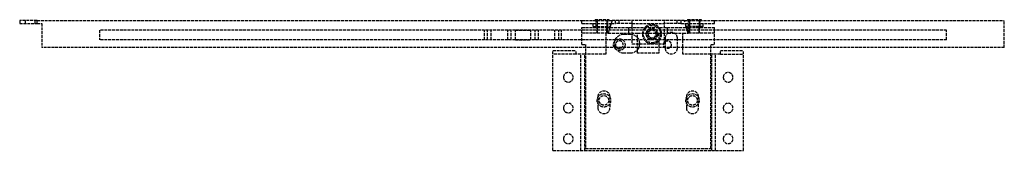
# Model space of a CAD drawing. Header units: millimetres. Extents: x -285 to 226, y -38 to 30.
import ezdxf

# ---------------------------------------------------------------- set-up
doc = ezdxf.new("R2010")
doc.units = ezdxf.units.MM
doc.header["$LTSCALE"] = 10
doc.linetypes.add('ALLCAD_Strich', pattern=[0.2, 0.15, -0.05])
doc.layers.add('BESCH_KONT_sich_schn_ansi_2d', color=40, linetype='Continuous')

msp = doc.modelspace()

# ---------------------------------------------------------------- linework, layer by layer
at = {"layer": 'BESCH_KONT_sich_schn_ansi_2d', "linetype": 'ALLCAD_Strich', "extrusion": (0, 1, -2.22045e-16)}
for p, q in [((-285, 29.5, -52), (-285, 28, -52)), ((-276, 29.5, -52), (-285, 29.5, -52)), ((-285, 28, -52), (-276, 28, -52)), ((-282, 28, -52), (-282, 29.5, -52)), ((-277, 28, -52), (-277, 29.5, -52)), ((-276, 29.5, -52), (7, 29.5, -52)), ((-276, 28, -52), (-276, 29.5, -52)), ((-276, 28, -52), (-273.5, 28, -52)), ((-273.5, 28, -52), (-273.5, 15.5, -52)), ((7, 28, -52), (7, 29.5, -52)), ((7, 29.5, -52), (22.75, 29.5, -52)), ((7, 28, -52), (22.29, 28, -52)), ((7, 26, -52), (20.5, 26, -52)), ((7, 17, -52), (7, 26, -52)), ((13, 26.5, -52), (13, 28, -52)), ((13, 26.5, -52), (21.83, 26.5, -52)), ((14, 30, -52), (21, 30, -52)), ((14, 30, -52), (14, 29.5, -52)), ((14.5, 26.5, -52), (14.5, 29.5, -52)), ((15, 29.5, -52), (15, 26.5, -52)), ((15, 26.5, -52), (15, 26, -52)), ((15, 26, -52), (15, 23, -52)), ((15, 23, -52), (15, 26, -52)), ((20, 29.5, -52), (20, 26.5, -52)), ((20, 26.5, -52), (20, 26, -52)), ((20, 26, -52), (20, 23, -52)), ((20, 23, -52), (20, 26, -52)), ((20.5, 26.5, -52), (20.5, 29.5, -52)), ((20.5, 26, -52), (21.67, 26, -52)), ((20.5, 23, -52), (20.5, 26, -52)), ((22.75, 29.5, -52), (20.75, 23, -52)), ((21, 30, -52), (21, 29.5, -52)), ((21.67, 26, -52), (31.5, 26, -52)), ((21.83, 26.5, -52), (22, 26.5, -52)), ((22, 27.06, -52), (22, 28, -52)), ((22, 26.5, -52), (22, 27.06, -52)), ((22.29, 28, -52), (24.5, 28, -52)), ((60.25, 29.5, -52), (22.75, 29.5, -52)), ((24.5, 28, -52), (24.5, 29.5, -52)), ((26.5, 28, -52), (24.5, 28, -52)), ((26.5, 28, -52), (26.5, 29.5, -52)), ((33, 28, -52), (26.5, 28, -52)), ((31.5, 26, -52), (51.5, 26, -52)), ((31.5, 23, -52), (31.5, 26, -52)), ((33, 29.5, -52), (33, 17.5, -52)), ((33, 28, -52), (50, 28, -52)), ((50, 17.5, -52), (50, 29.5, -52)), ((56.5, 28, -52), (50, 28, -52)), ((51.5, 26, -52), (61.33, 26, -52)), ((51.5, 23, -52), (51.5, 26, -52)), ((56.5, 28, -52), (56.5, 29.5, -52)), ((58.5, 28, -52), (56.5, 28, -52)), ((58.5, 29.5, -52), (58.5, 28, -52)), ((58.5, 28, -52), (60.71, 28, -52)), ((62.25, 23, -52), (60.25, 29.5, -52)), ((60.25, 29.5, -52), (76, 29.5, -52)), ((60.71, 28, -52), (76, 28, -52)), ((61, 27.06, -52), (61, 28, -52)), ((61, 26.5, -52), (61, 27.06, -52)), ((61.17, 26.5, -52), (61, 26.5, -52)), ((70, 26.5, -52), (61.17, 26.5, -52)), ((61.33, 26, -52), (62.5, 26, -52)), ((62, 30, -52), (69, 30, -52)), ((62, 30, -52), (62, 29.5, -52)), ((62.5, 26.5, -52), (62.5, 29.5, -52)), ((62.5, 23, -52), (62.5, 26, -52)), ((62.5, 26, -52), (76, 26, -52)), ((63, 29.5, -52), (63, 26.5, -52)), ((63, 26.5, -52), (63, 26, -52)), ((63, 26, -52), (63, 23, -52)), ((63, 23, -52), (63, 26, -52)), ((68, 29.5, -52), (68, 26.5, -52)), ((68, 26.5, -52), (68, 26, -52)), ((68, 26, -52), (68, 23, -52)), ((68, 23, -52), (68, 26, -52)), ((68.5, 26.5, -52), (68.5, 29.5, -52)), ((69, 30, -52), (69, 29.5, -52)), ((70, 26.5, -52), (70, 28, -52)), ((76, 29.5, -52), (226.5, 29.5, -52)), ((76, 28, -52), (76, 29.5, -52)), ((76, 17, -52), (76, 26, -52)), ((226.5, 15.5, -52), (226.5, 29.5, -52)), ((196.5, 24.5, -52), (-243.5, 24.5, -52)), ((-243.5, 24.5, -52), (-243.5, 19.5, -52)), ((-43.5, 19.5, -52), (-43.5, 24.5, -52)), ((-42, 19.5, -52), (-42, 24.5, -52)), ((-40, 19.5, -52), (-40, 24.5, -52)), ((-31.5, 19.5, -52), (-31.5, 24.5, -52)), ((-29.75, 19.5, -52), (-29.75, 24.5, -52)), ((-27.5, 24.5, -52), (-19.5, 24.5, -52)), ((-27.5, 19.5, -52), (-27.5, 24.5, -52)), ((-19.5, 19.5, -52), (-19.5, 24.5, -52)), ((-17.25, 19.5, -52), (-17.25, 24.5, -52)), ((-15.5, 19.5, -52), (-15.5, 24.5, -52)), ((-7, 19.5, -52), (-7, 24.5, -52)), ((-5, 19.5, -52), (-5, 24.5, -52)), ((-3.5, 19.5, -52), (-3.5, 24.5, -52)), ((20.5, 23, -52), (7, 23, -52)), ((19.5, 23, -52), (19.5, 12, -52)), ((20.75, 23, -52), (20.5, 23, -52)), ((20.75, 23, -52), (36, 23, -52)), ((29, 22.5, -52), (32, 22.5, -52)), ((30.49, 22.5, -52), (30.49, 22.49, -52)), ((30.49, 22.5, -52), (30.49, 22.49, -52)), ((30.49, 22.5, -52), (30.49, 22.49, -52)), ((30.49, 22.5, -52), (30.49, 22.49, -52)), ((30.49, 22.5, -52), (30.49, 22.49, -52)), ((30.49, 22.5, -52), (30.49, 22.49, -52)), ((30.49, 22.5, -52), (30.49, 22.49, -52)), ((30.49, 22.49, -52), (30.5, 22.49, -52)), ((30.49, 22.49, -52), (30.49, 22.49, -52)), ((30.49, 22.49, -52), (30.49, 22.49, -52)), ((30.5, 22.5, -52), (30.5, 22.49, -52)), ((30.5, 22.5, -52), (30.5, 22.49, -52)), ((30.5, 22.5, -52), (30.5, 22.49, -52)), ((30.5, 22.5, -52), (30.5, 22.49, -52)), ((30.5, 22.5, -52), (30.5, 22.49, -52)), ((30.5, 22.49, -52), (30.5, 22.5, -52)), ((30.5, 22.5, -52), (30.5, 22.49, -52)), ((30.5, 22.5, -52), (30.5, 22.49, -52)), ((30.5, 22.5, -52), (30.5, 22.49, -52)), ((30.5, 22.49, -52), (30.5, 22.49, -52)), ((30.5, 22.49, -52), (30.5, 22.49, -52)), ((30.51, 22.49, -52), (30.5, 22.49, -52)), ((30.51, 22.5, -52), (30.51, 22.49, -52)), ((30.51, 22.5, -52), (30.51, 22.49, -52)), ((30.51, 22.5, -52), (30.51, 22.49, -52)), ((30.51, 22.5, -52), (30.51, 22.49, -52)), ((30.51, 22.5, -52), (30.51, 22.49, -52)), ((30.51, 22.5, -52), (30.51, 22.49, -52)), ((30.51, 22.5, -52), (30.51, 22.49, -52)), ((30.51, 22.49, -52), (30.51, 22.49, -52)), ((30.51, 22.49, -52), (30.51, 22.49, -52)), ((36, 23, -52), (47, 23, -52)), ((36, 20.5, -52), (36, 23, -52)), ((36, 14.5, -52), (36, 20.5, -52)), ((47, 23, -52), (47, 12.5, -52)), ((47, 23, -52), (51.84, 23, -52)), ((50.5, 15, -52), (50.5, 20.5, -52)), ((51.84, 23, -52), (55.16, 23, -52)), ((55.16, 23, -52), (59.5, 23, -52)), ((56.5, 20.5, -52), (56.5, 15, -52)), ((59.5, 23, -52), (62.25, 23, -52)), ((59.5, 12, -52), (59.5, 23, -52)), ((62.5, 23, -52), (62.25, 23, -52)), ((76, 23, -52), (62.5, 23, -52)), ((196.5, 19.5, -52), (196.5, 24.5, -52)), ((9, 15.5, -52), (-273.5, 15.5, -52)), ((196.5, 19.5, -52), (-243.5, 19.5, -52)), ((-27.5, 19.5, -52), (-19.5, 19.5, -52)), ((7, 17, -52), (9, 17, -52)), ((9, 17, -52), (9, -37, -52)), ((25.18, 15.5, -52), (9, 15.5, -52)), ((27.82, 15.5, -52), (25.18, 15.5, -52)), ((36, 15.5, -52), (27.82, 15.5, -52)), ((33, 17.5, -52), (36, 17.5, -52)), ((36, 17.5, -52), (37, 17.5, -52)), ((36.58, 15.5, -52), (36, 15.5, -52)), ((50.5, 15.5, -52), (36.58, 15.5, -52)), ((37, 17.5, -52), (50, 17.5, -52)), ((52.82, 15.5, -52), (50.5, 15.5, -52)), ((74, 15.5, -52), (52.82, 15.5, -52)), ((74, -37, -52), (74, 17, -52)), ((74, 17, -52), (76, 17, -52)), ((226.5, 15.5, -52), (74, 15.5, -52)), ((-8, 14, -52), (4, 14, -52)), ((-8, 12, -52), (-8, 14, -52)), ((4, 12, -52), (-8, 12, -52)), ((-8, -38, -52), (-8, 12, -52)), ((4, 12, -52), (4, 14, -52)), ((8.5, 12, -52), (4, 12, -52)), ((6.5, -38, -52), (6.5, 12, -52)), ((8.5, -38, -52), (8.5, 12, -52)), ((9, 12, -52), (8.5, 12, -52)), ((19.5, 12, -52), (9, 12, -52)), ((32, 12.5, -52), (29, 12.5, -52)), ((36, 12.5, -52), (36, 14.5, -52)), ((47, 12.5, -52), (36, 12.5, -52)), ((74, 12, -52), (59.5, 12, -52)), ((74.5, 12, -52), (74, 12, -52)), ((79, 12, -52), (74.5, 12, -52)), ((74.5, -38, -52), (74.5, 12, -52)), ((76.5, -38, -52), (76.5, 12, -52)), ((79, 14, -52), (91, 14, -52)), ((79, 12, -52), (79, 14, -52)), ((79, 12, -52), (91, 12, -52)), ((91, 12, -52), (91, 14, -52)), ((91, -38, -52), (91, 12, -52)), ((15.5, -16, -52), (15.5, -10, -52)), ((21.5, -10, -52), (21.5, -16, -52)), ((61.5, -16, -52), (61.5, -10, -52)), ((67.5, -10, -52), (67.5, -16, -52)), ((-8, -38, -52), (8.5, -38, -52)), ((8.5, -38, -52), (74.5, -38, -52)), ((9, -37, -52), (74, -37, -52)), ((74.5, -38, -52), (91, -38, -52))]:
    msp.add_line(p, q, dxfattribs=at)
at = {"layer": 'BESCH_KONT_sich_schn_ansi_2d', "linetype": 'ALLCAD_Strich', "extrusion": (0, -2.22045e-16, -1)}
for centre, radius in [((-43.5, 22.5, 52), 5), ((-43.5, 22.5, 52), 2), ((-26.5, 17, 52), 2), ((0, 0, 52), 2.5), ((-83, 0, 52), 2.5), ((0, -16, 52), 2.5), ((-83, -16, 52), 2.5), ((0, -32, 52), 2.5), ((-83, -32, 52), 2.5)]:
    msp.add_circle(centre, radius, dxfattribs=at)
at = {"layer": 'BESCH_KONT_sich_schn_ansi_2d', "linetype": 'ALLCAD_Strich'}
for centre, radius in [((43.5, 22.5, -52), 4.5), ((43.5, 22.5, -52), 3), ((43.5, 22.5, -52), 2.5), ((43.5, 22.5, -52), 2.5), ((26.5, 17, -52), 3), ((18.5, -12, -52), 3.5), ((18.5, -12, -52), 2.5), ((64.5, -12, -52), 3.5), ((64.5, -12, -52), 2.5)]:
    msp.add_circle(centre, radius, dxfattribs=at)
at = {"layer": 'BESCH_KONT_sich_schn_ansi_2d', "linetype": 'ALLCAD_Strich', "extrusion": (0, -2.22045e-16, -1)}
for centre, radius, start, end in [((-29, 17.5, 52), 5, 270, 90), ((-32, 17.5, 52), 5, 90, 270), ((-53.5, 20.5, 52), 3, 0, 180), ((-51.5, 17, 52), 2, 300, 60), ((-51.5, 17, 52), 2, 60, 180), ((-51.5, 17, 52), 2, 180, 300), ((-53.5, 15, 52), 3, 180, 0), ((-18.5, -10, 52), 3, 0, 180), ((-64.5, -10, 52), 3, 0, 180), ((-18.5, -16, 52), 3, 180, 0), ((-64.5, -16, 52), 3, 180, 0)]:
    msp.add_arc(centre, radius, start, end, dxfattribs=at)

doc.saveas('drawing.dxf')
